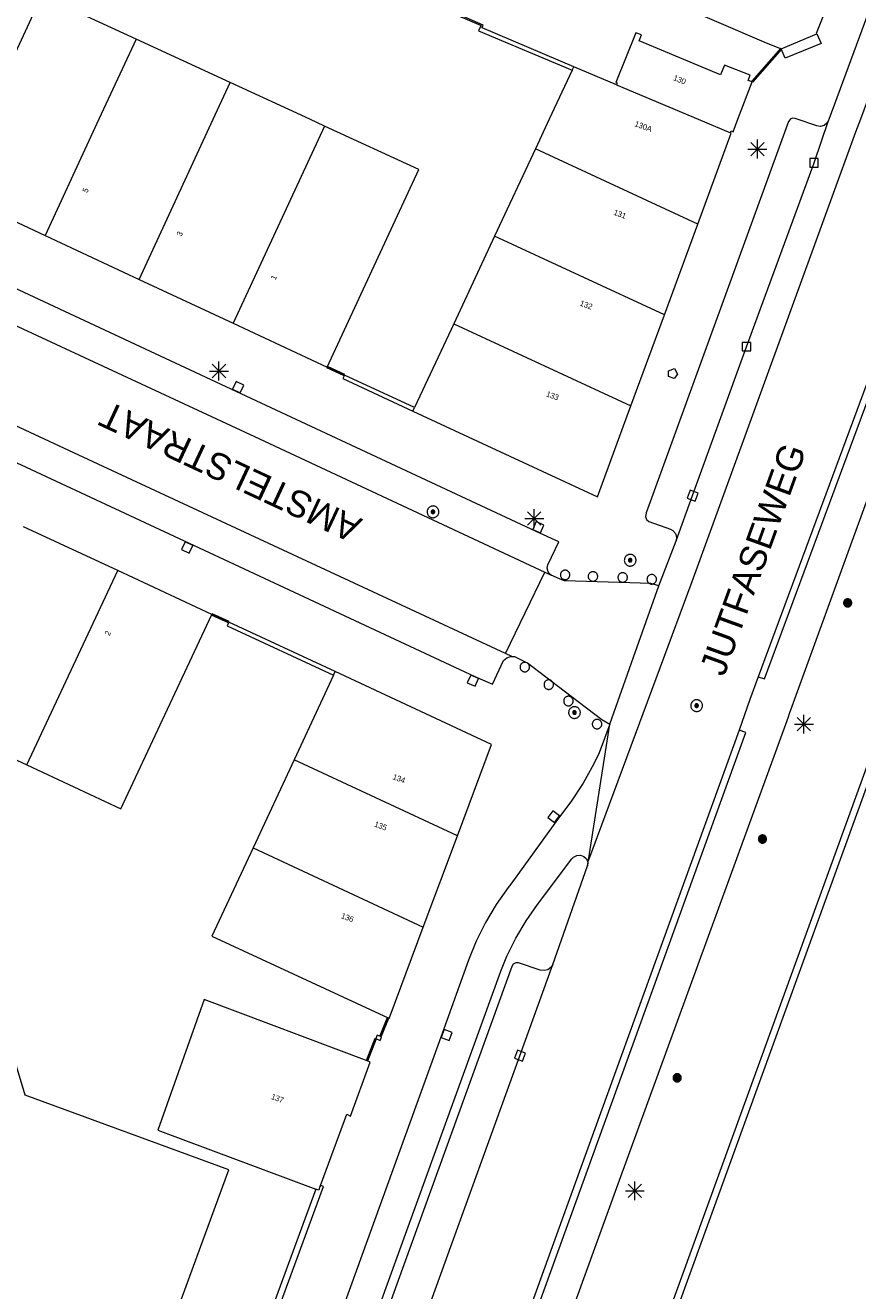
# Model space of a CAD drawing. Header units: metres. Extents: x 135779 to 137489, y 452643 to 455118.
# Tile 200 of 256: x 136516 to 136560, y 453738 to 453805. Entities that reach past the tile are written whole.
import ezdxf
from ezdxf.enums import TextEntityAlignment as Align

# ---------------------------------------------------------------- set-up
doc = ezdxf.new("R2010")
doc.units = ezdxf.units.M
doc.linetypes.add('DGN_Style_4', pattern=[89.853097, 44.898487, -22.449243, 0.056123, -22.449243])
for name, color, linetype, lineweight in [('KTop_NAR_Huisnummer (t)', 7, 'Continuous', 13), ('KTop_NAR_Huisnummer tijdelijk (t)', 7, 'Continuous', 13), ('KTop_ORL_Weg_Straatnaam (t)', 7, 'Continuous', 13), ('KTop_PAL_Afsluitpaal', 222, 'Continuous', 13), ('KTop_PAL_Lichtmast', 40, 'Continuous', 13), ('KTop_PND_Grondvlaksituatie van BAG-pand [tachy]', 1, 'Continuous', 13), ('KTop_PND_Pandscheiding', 40, 'Continuous', 13), ('KTop_PUT_Brandkraan of -put', 1, 'Continuous', 13), ('KTop_PUT_Inspectie- of rioolput', 15, 'Continuous', 13), ('KTop_PUT_Kolk', 15, 'Continuous', 13), ('KTop_SHD_Hek (l)', 15, 'DGN_Style_4', 40), ('KTop_SHD_Kademuur', 16, 'Continuous', 13), ('KTop_SHD_Muur', 15, 'Continuous', 13), ('KTop_VGO_Boom', 92, 'Continuous', 13), ('KTop_WGD_Fietspad', 40, 'Continuous', 13), ('KTop_WGD_Parkeervlak', 251, 'Continuous', 13), ('KTop_WGD_Rijbaan_Lokale weg', 251, 'Continuous', 13), ('KTop_WGD_Rijbaan_Lokale weg_verkeersdrempel', 40, 'Continuous', 13), ('KTop_WGD_Voetpad', 251, 'Continuous', 13)]:
    doc.layers.add(name, color=color, linetype=linetype, lineweight=lineweight)
doc.styles.add('Style-ROVU', font='ROVU.shx')
doc.styles.add('Style-ROVUCURSIEF', font='ROVUCURSIEF.shx')

# ---------------------------------------------------------------- blocks, each defined once
blk = doc.blocks.new('PAL_Lichtmast')
at = {"layer": 'KTop_PAL_Lichtmast'}
for p, q in [((-0.354, -0.354), (0.354, 0.354)), ((0.354, -0.354), (-0.354, 0.354)), ((0, -0.5), (0, 0.5)), ((-0.5, 0), (0.5, 0))]:
    blk.add_line(p, q, dxfattribs=at)
blk = doc.blocks.new('PAL_Afsluitpaal')
at = {"layer": 'KTop_PAL_Afsluitpaal', "flags": 128}
blk.add_lwpolyline([(0.25, 0), (0.249, 0.026), (0.245, 0.052), (0.238, 0.077), (0.228, 0.102), (0.217, 0.125), (0.202, 0.147), (0.186, 0.167), (0.167, 0.186), (0.147, 0.202), (0.125, 0.217), (0.102, 0.228), (0.077, 0.238), (0.052, 0.245), (0.026, 0.249), (0, 0.25), (-0.026, 0.249), (-0.052, 0.245), (-0.077, 0.238), (-0.102, 0.228), (-0.125, 0.217), (-0.147, 0.202), (-0.167, 0.186), (-0.186, 0.167), (-0.202, 0.147), (-0.217, 0.125), (-0.228, 0.102), (-0.238, 0.077), (-0.245, 0.052), (-0.249, 0.026), (-0.25, 0), (-0.249, -0.026), (-0.245, -0.052), (-0.238, -0.077), (-0.228, -0.102), (-0.217, -0.125), (-0.202, -0.147), (-0.186, -0.167), (-0.167, -0.186), (-0.147, -0.202), (-0.125, -0.217), (-0.102, -0.228), (-0.077, -0.238), (-0.052, -0.245), (-0.026, -0.249), (0, -0.25), (0.026, -0.249), (0.052, -0.245), (0.077, -0.238), (0.102, -0.228), (0.125, -0.217), (0.147, -0.202), (0.167, -0.186), (0.186, -0.167), (0.202, -0.147), (0.217, -0.125), (0.228, -0.102), (0.238, -0.077), (0.245, -0.052), (0.249, -0.026), (0.25, 0)], dxfattribs=at)
blk = doc.blocks.new('PUT_Brandkraan_of_-put')
at = {"layer": 'KTop_PUT_Brandkraan of -put'}
for p, q in [((-0.25, 0.034), (0, 0.25)), ((-0.158, -0.25), (-0.25, 0.034)), ((0, 0.25), (0.25, 0.033)), ((0.25, 0.033), (0.158, -0.25)), ((0.158, -0.25), (-0.158, -0.25))]:
    blk.add_line(p, q, dxfattribs=at)
blk = doc.blocks.new('PUT_Inspectie-_of_rioolput')
at = {"layer": 'KTop_PUT_Inspectie- of rioolput', "flags": 128}
for points in [[(0.31, 0), (0.308, 0.032), (0.303, 0.064), (0.294, 0.095), (0.283, 0.126), (0.268, 0.155), (0.25, 0.182), (0.23, 0.207), (0.207, 0.23), (0.182, 0.25), (0.154, 0.268), (0.126, 0.283), (0.095, 0.294), (0.064, 0.303), (0.032, 0.308), (0, 0.309), (-0.032, 0.308), (-0.064, 0.303), (-0.096, 0.294), (-0.126, 0.283), (-0.155, 0.268), (-0.182, 0.25), (-0.207, 0.23), (-0.23, 0.207), (-0.25, 0.182), (-0.268, 0.154), (-0.283, 0.126), (-0.294, 0.095), (-0.303, 0.064), (-0.308, 0.032), (-0.309, 0), (-0.308, -0.032), (-0.303, -0.064), (-0.294, -0.096), (-0.283, -0.126), (-0.268, -0.155), (-0.25, -0.182), (-0.23, -0.207), (-0.207, -0.23), (-0.182, -0.25), (-0.155, -0.268), (-0.126, -0.283), (-0.096, -0.294), (-0.064, -0.303), (-0.032, -0.308), (0, -0.309), (0.032, -0.308), (0.064, -0.303), (0.095, -0.294), (0.126, -0.283), (0.155, -0.268), (0.182, -0.25), (0.207, -0.23), (0.23, -0.207), (0.25, -0.182), (0.268, -0.155), (0.283, -0.126), (0.294, -0.096), (0.303, -0.064), (0.308, -0.032), (0.31, 0)], [(0.095, 0), (0.094, 0.009), (0.092, 0.019), (0.09, 0.029), (0.086, 0.038), (0.082, 0.047), (0.076, 0.055), (0.07, 0.063), (0.063, 0.07), (0.055, 0.076), (0.047, 0.082), (0.038, 0.086), (0.029, 0.09), (0.019, 0.092), (0.009, 0.094), (0, 0.094), (-0.01, 0.094), (-0.02, 0.092), (-0.029, 0.09), (-0.039, 0.086), (-0.048, 0.082), (-0.056, 0.076), (-0.064, 0.07), (-0.071, 0.063), (-0.077, 0.055), (-0.082, 0.047), (-0.087, 0.038), (-0.09, 0.029), (-0.093, 0.019), (-0.094, 0.009), (-0.095, 0), (-0.094, -0.01), (-0.093, -0.02), (-0.09, -0.029), (-0.087, -0.039), (-0.082, -0.048), (-0.077, -0.056), (-0.071, -0.064), (-0.064, -0.071), (-0.056, -0.077), (-0.047, -0.082), (-0.039, -0.087), (-0.029, -0.09), (-0.02, -0.093), (-0.01, -0.094), (0, -0.095), (0.009, -0.094), (0.019, -0.093), (0.029, -0.09), (0.038, -0.087), (0.047, -0.082), (0.055, -0.077), (0.063, -0.071), (0.07, -0.064), (0.076, -0.056), (0.082, -0.047), (0.086, -0.039), (0.09, -0.029), (0.092, -0.02), (0.094, -0.01), (0.095, 0)], [(0.035, 0), (0.034, 0.003), (0.034, 0.007), (0.033, 0.01), (0.031, 0.014), (0.03, 0.017), (0.028, 0.02), (0.026, 0.023), (0.023, 0.026), (0.02, 0.028), (0.017, 0.03), (0.014, 0.031), (0.01, 0.033), (0.007, 0.034), (0.003, 0.034), (0, 0.034), (-0.004, 0.034), (-0.007, 0.034), (-0.011, 0.033), (-0.014, 0.031), (-0.018, 0.03), (-0.021, 0.028), (-0.023, 0.026), (-0.026, 0.023), (-0.028, 0.02), (-0.03, 0.017), (-0.032, 0.014), (-0.033, 0.01), (-0.034, 0.007), (-0.035, 0.003), (-0.035, 0), (-0.035, -0.004), (-0.034, -0.007), (-0.033, -0.011), (-0.032, -0.014), (-0.03, -0.018), (-0.028, -0.021), (-0.026, -0.023), (-0.023, -0.026), (-0.021, -0.028), (-0.017, -0.03), (-0.014, -0.032), (-0.011, -0.033), (-0.007, -0.034), (-0.004, -0.035), (0, -0.035), (0.003, -0.035), (0.007, -0.034), (0.01, -0.033), (0.014, -0.032), (0.017, -0.03), (0.02, -0.028), (0.023, -0.026), (0.026, -0.023), (0.028, -0.021), (0.03, -0.017), (0.031, -0.014), (0.033, -0.011), (0.034, -0.007), (0.034, -0.004), (0.035, 0)], [(0.01, 0.02), (0.007, 0.02), (0.005, 0.021), (0.003, 0.022), (0.001, 0.022), (-0.001, 0.022), (-0.004, 0.022), (-0.006, 0.021), (-0.008, 0.02), (-0.01, 0.019), (-0.012, 0.018), (-0.014, 0.017), (-0.016, 0.015), (-0.017, 0.013), (-0.019, 0.012), (-0.02, 0.009), (-0.021, 0.007), (-0.022, 0.005), (-0.022, 0.003), (-0.022, 0.001), (-0.022, -0.001), (-0.022, -0.004), (-0.022, -0.006), (-0.021, -0.008), (-0.02, -0.01), (-0.019, -0.012), (-0.017, -0.014), (-0.016, -0.016), (-0.014, -0.017), (-0.012, -0.019), (-0.01, -0.02), (-0.008, -0.021), (-0.006, -0.022), (-0.003, -0.022), (-0.001, -0.022), (0.001, -0.022), (0.003, -0.022), (0.005, -0.022), (0.008, -0.021), (0.01, -0.02), (0.012, -0.019), (0.014, -0.017), (0.015, -0.016), (0.017, -0.014), (0.018, -0.012), (0.02, -0.01), (0.02, -0.008), (0.021, -0.006), (0.022, -0.003), (0.022, -0.001), (0.022, 0.001), (0.022, 0.003), (0.021, 0.005), (0.02, 0.008), (0.019, 0.01), (0.018, 0.012), (0.017, 0.014), (0.015, 0.015), (0.013, 0.017), (0.012, 0.018), (0.01, 0.02)]]:
    blk.add_lwpolyline(points, dxfattribs=at)
blk = doc.blocks.new('PUT_Kolk')
at = {"layer": 'KTop_PUT_Kolk', "flags": 128}
blk.add_lwpolyline([(0.225, -0.225), (0.225, 0.225), (-0.225, 0.225), (-0.225, -0.225), (0.225, -0.225)], dxfattribs=at)
blk = doc.blocks.new('VGO_Boom')
at = {"layer": 'KTop_VGO_Boom', "flags": 128}
for points in [[(0.215, 0), (0.214, 0.022), (0.21, 0.045), (0.204, 0.066), (0.196, 0.087), (0.186, 0.108), (0.174, 0.126), (0.16, 0.144), (0.144, 0.16), (0.126, 0.174), (0.107, 0.186), (0.087, 0.196), (0.066, 0.204), (0.045, 0.21), (0.022, 0.214), (-0.001, 0.215), (-0.023, 0.214), (-0.045, 0.21), (-0.067, 0.204), (-0.088, 0.196), (-0.108, 0.186), (-0.127, 0.174), (-0.144, 0.16), (-0.16, 0.144), (-0.174, 0.126), (-0.187, 0.107), (-0.197, 0.087), (-0.205, 0.066), (-0.211, 0.045), (-0.214, 0.022), (-0.215, -0.001), (-0.214, -0.023), (-0.211, -0.045), (-0.205, -0.067), (-0.197, -0.088), (-0.187, -0.108), (-0.174, -0.127), (-0.16, -0.144), (-0.144, -0.16), (-0.127, -0.174), (-0.108, -0.187), (-0.088, -0.197), (-0.067, -0.205), (-0.045, -0.211), (-0.023, -0.214), (0, -0.215), (0.022, -0.214), (0.045, -0.211), (0.066, -0.205), (0.087, -0.197), (0.108, -0.187), (0.126, -0.174), (0.144, -0.16), (0.16, -0.144), (0.174, -0.127), (0.186, -0.108), (0.196, -0.088), (0.204, -0.067), (0.21, -0.045), (0.214, -0.023), (0.215, -0.001)], [(0.155, 0), (0.154, 0.016), (0.152, 0.032), (0.147, 0.048), (0.142, 0.063), (0.134, 0.078), (0.125, 0.091), (0.115, 0.104), (0.104, 0.115), (0.091, 0.125), (0.077, 0.134), (0.063, 0.142), (0.048, 0.147), (0.032, 0.152), (0.016, 0.154), (-0.001, 0.155), (-0.017, 0.154), (-0.033, 0.152), (-0.048, 0.147), (-0.064, 0.142), (-0.078, 0.134), (-0.092, 0.125), (-0.104, 0.115), (-0.116, 0.104), (-0.126, 0.091), (-0.135, 0.077), (-0.142, 0.063), (-0.148, 0.048), (-0.152, 0.032), (-0.155, 0.016), (-0.155, -0.001), (-0.155, -0.017), (-0.152, -0.033), (-0.148, -0.048), (-0.142, -0.064), (-0.135, -0.078), (-0.126, -0.092), (-0.116, -0.104), (-0.104, -0.116), (-0.092, -0.126), (-0.078, -0.135), (-0.064, -0.142), (-0.048, -0.148), (-0.033, -0.152), (-0.017, -0.155), (0, -0.155), (0.016, -0.155), (0.032, -0.152), (0.048, -0.148), (0.063, -0.142), (0.078, -0.135), (0.091, -0.126), (0.104, -0.116), (0.115, -0.104), (0.125, -0.092), (0.134, -0.078), (0.142, -0.064), (0.147, -0.048), (0.152, -0.033), (0.154, -0.017), (0.155, -0.001)], [(0.095, 0), (0.094, 0.01), (0.093, 0.02), (0.09, 0.029), (0.087, 0.039), (0.082, 0.048), (0.077, 0.056), (0.071, 0.064), (0.064, 0.071), (0.056, 0.077), (0.047, 0.082), (0.039, 0.087), (0.029, 0.09), (0.02, 0.093), (0.01, 0.094), (-0.001, 0.095), (-0.01, 0.094), (-0.02, 0.093), (-0.03, 0.09), (-0.039, 0.087), (-0.048, 0.082), (-0.056, 0.077), (-0.064, 0.071), (-0.071, 0.064), (-0.077, 0.056), (-0.083, 0.047), (-0.087, 0.039), (-0.091, 0.029), (-0.093, 0.02), (-0.095, 0.01), (-0.095, -0.001), (-0.095, -0.01), (-0.093, -0.02), (-0.091, -0.03), (-0.087, -0.039), (-0.083, -0.048), (-0.077, -0.056), (-0.071, -0.064), (-0.064, -0.071), (-0.056, -0.077), (-0.048, -0.083), (-0.039, -0.087), (-0.03, -0.091), (-0.02, -0.093), (-0.01, -0.095), (0, -0.095), (0.01, -0.095), (0.02, -0.093), (0.029, -0.091), (0.039, -0.087), (0.048, -0.083), (0.056, -0.077), (0.064, -0.071), (0.071, -0.064), (0.077, -0.056), (0.082, -0.048), (0.087, -0.039), (0.09, -0.03), (0.093, -0.02), (0.094, -0.01), (0.095, -0.001)], [(0.035, 0), (0.035, 0.004), (0.034, 0.007), (0.033, 0.011), (0.032, 0.014), (0.03, 0.018), (0.028, 0.021), (0.026, 0.023), (0.023, 0.026), (0.021, 0.028), (0.017, 0.03), (0.014, 0.032), (0.011, 0.033), (0.007, 0.034), (0.004, 0.035), (-0.001, 0.035), (-0.004, 0.035), (-0.008, 0.034), (-0.011, 0.033), (-0.015, 0.032), (-0.018, 0.03), (-0.021, 0.028), (-0.024, 0.026), (-0.027, 0.023), (-0.029, 0.021), (-0.031, 0.017), (-0.032, 0.014), (-0.034, 0.011), (-0.035, 0.007), (-0.035, 0.004), (-0.035, -0.001), (-0.035, -0.004), (-0.035, -0.008), (-0.034, -0.011), (-0.032, -0.015), (-0.031, -0.018), (-0.029, -0.021), (-0.027, -0.024), (-0.024, -0.027), (-0.021, -0.029), (-0.018, -0.031), (-0.015, -0.032), (-0.011, -0.034), (-0.008, -0.035), (-0.004, -0.035), (0, -0.035), (0.004, -0.035), (0.007, -0.035), (0.011, -0.034), (0.014, -0.032), (0.018, -0.031), (0.021, -0.029), (0.023, -0.027), (0.026, -0.024), (0.028, -0.021), (0.03, -0.018), (0.032, -0.015), (0.033, -0.011), (0.034, -0.008), (0.035, -0.004), (0.035, 0)]]:
    blk.add_lwpolyline(points, dxfattribs=at)

msp = doc.modelspace()

# ---------------------------------------------------------------- linework, layer by layer
at = {"layer": 'KTop_PND_Grondvlaksituatie van BAG-pand [tachy]', "flags": 128}
for points in [[(136557.964, 453804.51), (136557.945, 453804.556), (136559.517, 453808.492), (136559.322, 453808.57)], [(136547.169, 453808.093), (136546.979, 453807.618), (136548.288, 453807.064), (136555.168, 453804.09), (136556.075, 453803.722)], [(136522.012, 453804.235), (136517.038, 453806.53)], [(136554.543, 453801.978), (136554.348, 453802.054), (136554.447, 453802.322), (136553.081, 453802.863), (136552.879, 453802.356), (136548.578, 453804.139), (136548.697, 453804.455), (136548.414, 453804.565), (136547.357, 453801.944), (136547.421, 453801.917), (136547.382, 453801.823)], [(136556.078, 453803.716), (136557.964, 453804.51)], [(136526.988, 453801.938), (136522.012, 453804.235)], [(136556.075, 453803.722), (136556.078, 453803.716)], [(136545.036, 453802.587), (136543.829, 453800), (136543.1, 453798.439)], [(136545.036, 453802.587), (136545.125, 453802.777)], [(136547.382, 453801.823), (136545.125, 453802.777)], [(136531.962, 453799.643), (136531.187, 453800), (136526.988, 453801.938)], [(136553.401, 453799.28), (136553.445, 453799.383), (136553.553, 453799.339), (136553.801, 453800), (136554.543, 453801.978)], [(136532.1, 453786.91), (136536.938, 453797.346), (136531.962, 453799.643)], [(136551.678, 453794.462), (136553.444, 453799.262), (136553.401, 453799.28)], [(136543.1, 453798.439), (136540.943, 453793.818)], [(136512.237, 453796.179), (136517.203, 453793.861)], [(136549.912, 453789.661), (136551.678, 453794.462)], [(136517.203, 453793.861), (136522.17, 453791.544)], [(136540.943, 453793.818), (136538.787, 453789.2)], [(136522.17, 453791.544), (136527.134, 453789.227)], [(136527.134, 453789.227), (136532.1, 453786.91)], [(136538.787, 453789.2), (136536.719, 453784.77)], [(136548.146, 453784.861), (136549.912, 453789.661)], [(136536.63, 453784.58), (136546.38, 453780.06), (136548.146, 453784.861)], [(136536.63, 453784.58), (136536.719, 453784.77)], [(136521.039, 453776.16), (136516.074, 453778.477)], [(136526.004, 453773.843), (136521.039, 453776.16)], [(136516.248, 453765.893), (136521.214, 453763.578), (136526.004, 453773.843)], [(136532.441, 453770.63), (136530.361, 453766.168)], [(136532.441, 453770.63), (136532.53, 453770.82)], [(136538.98, 453762.144), (136540.785, 453766.966), (136532.53, 453770.82)], [(136511.282, 453768.208), (136516.248, 453765.893)], [(136530.361, 453766.168), (136528.191, 453761.517)], [(136537.175, 453757.322), (136538.98, 453762.144)], [(136528.191, 453761.517), (136526.01, 453756.84), (136535.317, 453752.525)], [(136535.317, 453752.525), (136535.37, 453752.5), (136537.175, 453757.322)], [(136526.544, 453729.976), (136523.361, 453731.141), (136523.131, 453730.531), (136521.941, 453730.951), (136526.915, 453744.497), (136516.152, 453748.438), (136514.136, 453755.159)], [(136534.219, 453750.252), (136525.608, 453753.491), (136523.155, 453746.588), (136531.507, 453743.475)], [(136531.745, 453743.677), (136533.145, 453747.434), (136533.341, 453747.344), (136534.377, 453750.193), (136534.219, 453750.252)], [(136531.745, 453743.677), (136531.722, 453743.615), (136531.659, 453743.418), (136531.507, 453743.475)]]:
    msp.add_lwpolyline(points, dxfattribs=at)
at = {"layer": 'KTop_PND_Pandscheiding', "flags": 128}
for points in [[(136512.237, 453796.179), (136514.009, 453800), (136517.038, 453806.53)], [(136522.012, 453804.235), (136520.049, 453800), (136517.203, 453793.861)], [(136522.17, 453791.544), (136526.09, 453800), (136526.988, 453801.938)], [(136547.382, 453801.823), (136551.697, 453800), (136553.401, 453799.28)], [(136531.962, 453799.643), (136527.134, 453789.227)], [(136551.678, 453794.462), (136543.1, 453798.439)], [(136549.912, 453789.661), (136540.943, 453793.818)], [(136538.787, 453789.2), (136548.146, 453784.861)], [(136516.248, 453765.893), (136521.039, 453776.16)], [(136538.98, 453762.144), (136530.361, 453766.168)], [(136528.191, 453761.517), (136537.175, 453757.322)]]:
    msp.add_lwpolyline(points, dxfattribs=at)
at = {"layer": 'KTop_SHD_Hek (l)', "flags": 128}
for points in [[(136556.075, 453803.722), (136554.543, 453801.978)], [(136533.019, 453786.49), (136532.1, 453786.91)], [(136526.913, 453773.433), (136526.004, 453773.843)], [(136534.915, 453751.539), (136535.317, 453752.525)], [(136534.219, 453750.252), (136534.67, 453751.437)]]:
    msp.add_lwpolyline(points, dxfattribs=at)
at = {"layer": 'KTop_SHD_Kademuur'}
for points in [[(136520.532, 453653.956, 1.66), (136520.646, 453654.26, 1.554), (136522.83, 453660.281, 1.095), (136526.845, 453671.595, 1.091), (136532.872, 453688.673, 1.114), (136540.665, 453710.444, 1.129), (136549.47, 453735.058, 1.109), (136561.542, 453768.355, 1.064), (136564.991, 453778.074, 1.05)], [(136520.782, 453653.901, 1.654), (136521.364, 453655.414, 1.072), (136521.907, 453656.885, 1.055), (136527.206, 453671.629, 1.06), (136533.233, 453688.709, 1.095), (136542.037, 453713.278, 1.101), (136549.839, 453735.041, 1.098), (136562.245, 453769.257, 1.051), (136565.322, 453777.949, 1.064)]]:
    msp.add_polyline3d(points, dxfattribs=at)
at = {"layer": 'KTop_SHD_Muur', "flags": 128}
for points in [[(136534.31, 453807.512), (136540.231, 453804.955), (136540.192, 453804.863), (136540.104, 453804.673), (136545.036, 453802.587)], [(136545.125, 453802.777), (136540.284, 453804.824), (136540.346, 453804.971), (136534.349, 453807.605)], [(136533.019, 453786.49), (136532.93, 453786.3), (136536.63, 453784.58)], [(136536.719, 453784.77), (136533.019, 453786.49)], [(136526.913, 453773.433), (136526.831, 453773.24), (136532.441, 453770.63)], [(136532.53, 453770.82), (136526.913, 453773.433)], [(136534.915, 453751.539), (136534.74, 453751.617), (136534.67, 453751.437)], [(136534.67, 453751.437), (136534.91, 453751.33), (136534.98, 453751.51), (136534.915, 453751.539)], [(136526.854, 453729.862), (136531.911, 453743.616), (136531.745, 453743.677)], [(136531.507, 453743.475), (136526.544, 453729.976)]]:
    msp.add_lwpolyline(points, dxfattribs=at)
at = {"layer": 'KTop_WGD_Fietspad', "flags": 128}
for points in [[(136554.862, 453770.545), (136555.2, 453770.436), (136565.048, 453796.994), (136566.157, 453800), (136566.866, 453801.92), (136574.322, 453822.173), (136573.956, 453822.314)], [(136563.803, 453788.675), (136556.51, 453768.588), (136556.449, 453768.419), (136547.45, 453743.735), (136532.055, 453701.247), (136531.494, 453699.7), (136523.54, 453677.717), (136517.49, 453661.164)], [(136547.031, 453768.051), (136546.474, 453766.525), (136546.191, 453765.952), (136545.618, 453764.929), (136544.976, 453763.949), (136544.269, 453763.014), (136541.797, 453759.594), (136541.661, 453759.416), (136541.033, 453758.515), (136540.472, 453757.57), (136539.981, 453756.587), (136539.563, 453755.571), (136538.18, 453751.706), (136531.037, 453731.951), (136525.714, 453717.288), (136521.357, 453705.246), (136520.68, 453703.376), (136516.193, 453690.985), (136512.086, 453679.657), (136506.864, 453665.263), (136501.629, 453650.645), (136500, 453646.203), (136496.702, 453637.21), (136492.02, 453624.382)], [(136530.425, 453701.857), (136545.862, 453744.489), (136554.222, 453767.597), (136553.857, 453767.734)], [(136545.909, 453760.866), (136547.031, 453768.051)], [(136523.021, 453704.623), (136541.277, 453755.002), (136541.601, 453755.788), (136542.071, 453756.738), (136542.611, 453757.65), (136543.218, 453758.518), (136545.034, 453760.938), (136545.115, 453761.025), (136545.285, 453761.113), (136545.476, 453761.126), (136545.656, 453761.06), (136545.794, 453760.927), (136545.866, 453760.75), (136545.861, 453760.558)]]:
    msp.add_lwpolyline(points, dxfattribs=at)
at = {"layer": 'KTop_WGD_Parkeervlak', "flags": 128}
msp.add_lwpolyline([(136550.539, 453777.728), (136551.406, 453780.119), (136554.255, 453787.983), (136557.819, 453797.695), (136558.586, 453799.938)], dxfattribs=at)
at = {"layer": 'KTop_WGD_Rijbaan_Lokale weg', "flags": 128}
for points in [[(136568.377, 453821.934), (136560.264, 453800), (136560.009, 453799.311), (136551.368, 453775.558), (136549.697, 453771.062), (136545.909, 453760.866)], [(136573.956, 453822.314), (136566.533, 453802.043), (136565.779, 453800), (136564.715, 453797.117), (136554.862, 453770.545)], [(136497.157, 453797.703), (136500, 453796.376), (136500.786, 453796.009), (136528.262, 453783.235), (136543.606, 453776.07)], [(136541.527, 453771.776), (136521.025, 453781.307), (136500, 453791.091), (136495.306, 453793.275)], [(136541.527, 453771.776), (136543.606, 453776.07)], [(136554.862, 453770.545), (136554.432, 453769.343), (136553.857, 453767.734)], [(136553.857, 453767.734), (136545.51, 453744.617), (136538.434, 453725.076)], [(136544.018, 453755.349), (136545.861, 453760.558)], [(136545.861, 453760.558), (136545.909, 453760.866)], [(136533.682, 453726.728), (136535.2, 453730.952), (136542.288, 453750.529), (136544.018, 453755.349)]]:
    msp.add_lwpolyline(points, dxfattribs=at)
at = {"layer": 'KTop_WGD_Rijbaan_Lokale weg_verkeersdrempel', "flags": 128}
for points in [[(136543.606, 453776.07), (136543.933, 453775.917)], [(136549.617, 453775.359), (136549.202, 453775.48), (136547.519, 453775.529), (136544.633, 453775.612), (136544.504, 453775.667), (136544.368, 453775.725), (136543.933, 453775.917)], [(136547.031, 453768.051), (136548.279, 453771.577), (136549.617, 453775.359)], [(136541.866, 453771.618), (136541.527, 453771.776)], [(136541.866, 453771.618), (136542.005, 453771.613), (136542.638, 453771.304), (136542.693, 453771.277), (136544.617, 453769.811), (136546.607, 453768.296), (136547.031, 453768.051)]]:
    msp.add_lwpolyline(points, dxfattribs=at)
at = {"layer": 'KTop_WGD_Voetpad', "flags": 128}
for points in [[(136558.586, 453799.938), (136558.609, 453800), (136566.914, 453822.475)], [(136543.933, 453775.917), (136543.882, 453775.953), (136543.768, 453776.098), (136543.724, 453776.278), (136543.76, 453776.459), (136544.336, 453777.674), (136543.15, 453778.218), (136527.301, 453785.625), (136512.342, 453792.593), (136502.07, 453797.398), (136500, 453798.374), (136497.214, 453799.688), (136496.528, 453800), (136489.631, 453803.135), (136489.184, 453803.338), (136480.689, 453807.354), (136480.145, 453807.608), (136477.576, 453808.809), (136466.933, 453813.802), (136455.444, 453819.143), (136454.818, 453819.394), (136454.12, 453817.837)], [(136557.964, 453804.51), (136558.19, 453804), (136556.296, 453803.236), (136556.078, 453803.716)], [(136556.075, 453803.722), (136554.543, 453801.978)], [(136558.586, 453799.938), (136558.501, 453799.793), (136558.345, 453799.672), (136558.155, 453799.621), (136557.96, 453799.65), (136556.925, 453800), (136556.825, 453800.034), (136556.686, 453800.056), (136556.557, 453800), (136556.552, 453799.995), (136556.477, 453799.88), (136548.958, 453779.217), (136548.945, 453779.188), (136548.945, 453779.186), (136548.921, 453779.021), (136548.976, 453778.861), (136549.096, 453778.745), (136550.236, 453778.351), (136550.366, 453778.276), (136550.496, 453778.123), (136550.557, 453777.932), (136550.539, 453777.728)], [(136495.306, 453793.275), (136495.384, 453792.937), (136495.348, 453792.743), (136494.84, 453791.572), (136495.307, 453791.359), (136500, 453789.172), (136509.425, 453784.779), (136524.812, 453777.608), (136539.902, 453770.571), (136540.835, 453770.154), (136540.84, 453770.155), (136541.425, 453771.404), (136541.591, 453771.55), (136541.791, 453771.621), (136541.866, 453771.618)], [(136533.019, 453786.49), (136532.1, 453786.91)], [(136549.617, 453775.359), (136550.539, 453777.728)], [(136526.004, 453773.843), (136526.913, 453773.433)], [(136544.018, 453755.349), (136543.919, 453755.19), (136543.756, 453755.07), (136543.559, 453755.022), (136543.359, 453755.053), (136542.203, 453755.431), (136542.061, 453755.439), (136541.936, 453755.371), (136541.866, 453755.247), (136523.476, 453704.453)], [(136535.317, 453752.525), (136534.915, 453751.539)], [(136534.67, 453751.437), (136534.219, 453750.252)]]:
    msp.add_lwpolyline(points, dxfattribs=at)

# ---------------------------------------------------------------- block references
at = {"layer": 'KTop_PAL_Afsluitpaal'}
for p in [(136544.673, 453775.931), (136546.142, 453775.848), (136547.712, 453775.793), (136549.246, 453775.697), (136542.543, 453771.06), (136543.807, 453770.133), (136544.846, 453769.266), (136546.357, 453768.046)]:
    msp.add_blockref('PAL_Afsluitpaal', p, dxfattribs=at)
at = {"layer": 'KTop_PAL_Lichtmast'}
for p in [(136554.827, 453798.426), (136526.389, 453786.7), (136543.043, 453778.905), (136557.285, 453768.043), (136548.352, 453743.391)]:
    msp.add_blockref('PAL_Lichtmast', p, dxfattribs=at)
at = {"layer": 'KTop_PUT_Brandkraan of -put', "rotation": 340.0042040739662}
msp.add_blockref('PUT_Brandkraan_of_-put', (136550.363, 453786.591), dxfattribs=at)
at = {"layer": 'KTop_PUT_Inspectie- of rioolput'}
for p, rotation in [((136537.694, 453779.26), 244.9694118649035), ((136548.108, 453776.706), 159.7167521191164), ((136545.167, 453768.659), 52.71774480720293), ((136551.617, 453769.024), 70.04701795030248)]:
    msp.add_blockref('PUT_Inspectie-_of_rioolput', p, dxfattribs=dict(at, rotation=rotation))
at = {"layer": 'KTop_PUT_Kolk'}
for p in [(136557.819, 453797.695), (136554.255, 453787.983)]:
    msp.add_blockref('PUT_Kolk', p, dxfattribs=at)
for p, rotation in [((136527.406, 453785.852), 245.0235884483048), ((136551.407, 453780.119), 160.0853660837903), ((136543.257, 453778.445), 245.3598026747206), ((136524.707, 453777.381), 64.99869811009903), ((136539.8, 453770.343), 65.89776549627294), ((136544.068, 453763.16), 324.006539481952), ((136538.415, 453751.621), 160.1210560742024), ((136542.288, 453750.53), 340.2558622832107)]:
    msp.add_blockref('PUT_Kolk', p, dxfattribs=dict(at, rotation=rotation))
at = {"layer": 'KTop_VGO_Boom'}
for p in [(136559.595, 453774.45), (136555.094, 453761.977), (136550.591, 453749.361)]:
    msp.add_blockref('VGO_Boom', p, dxfattribs=at)

# ---------------------------------------------------------------- texts
at = {"layer": 'KTop_NAR_Huisnummer (t)', "style": 'Style-ROVU'}
for s, rotation, p in [('130', 337.7, (136551.032, 453801.963)), ('130A', 339.8, (136549.243, 453799.462)), ('131', 339.8, (136547.883, 453794.872)), ('132', 339.8, (136546.099, 453790.077)), ('133', 339.8, (136544.32, 453785.282)), ('2', 65, (136520.567, 453772.954)), ('134', 339.5, (136536.213, 453765.051)), ('135', 339.5, (136535.243, 453762.554)), ('136', 339.5, (136533.488, 453757.713)), ('137', 339.8, (136529.796, 453748.162))]:
    msp.add_text(s, height=0.3, rotation=rotation, dxfattribs=at).set_placement(p, align=Align.MIDDLE_RIGHT)
at = {"layer": 'KTop_NAR_Huisnummer tijdelijk (t)', "style": 'Style-ROVUCURSIEF'}
for s, p in [('5', (136519.296, 453796.152)), ('3', (136524.268, 453793.847)), ('1', (136529.238, 453791.543))]:
    msp.add_text(s, height=0.3, rotation=65, dxfattribs=at).set_placement(p, align=Align.MIDDLE_LEFT)
at = {"layer": 'KTop_ORL_Weg_Straatnaam (t)', "style": 'Style-ROVU'}
for s, rotation, p in [('AMSTELSTRAAT', 154.96941, (136534.023, 453778.855)), ('JUTFASEWEG', 70.06095, (136553.068, 453770.513))]:
    msp.add_text(s, height=1.4, rotation=rotation, dxfattribs=at).set_placement(p)

doc.saveas('drawing.dxf')
